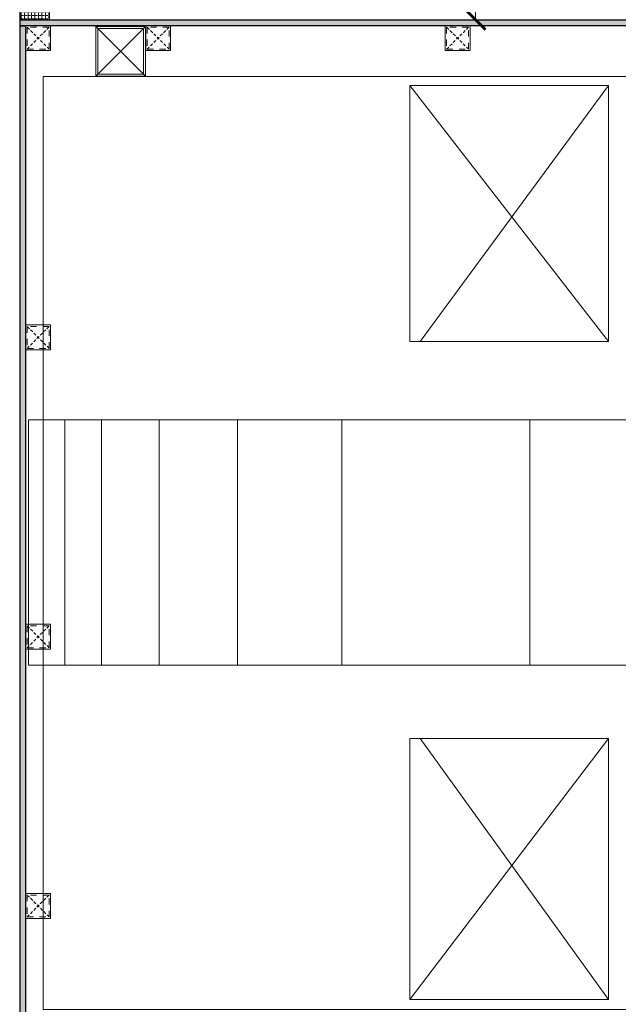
# Model space of a CAD drawing. Header units: millimetres. Extents: x -106827 to 92813, y -35754 to 7831.
# Tile 61 of 150: x -39558 to -38359, y -25542 to -23568. Entities that reach past the tile are written whole.
import ezdxf
from ezdxf.xclip import XClip

# ---------------------------------------------------------------- set-up
doc = ezdxf.new("R2010")
doc.units = ezdxf.units.MM
doc.header["$XCLIPFRAME"] = 2
doc.header["$PDMODE"] = 35
for name, pattern in [('General Arrangement Plan$0$( Hidden )', [0.375, 0.25, -0.125]), ('General Arrangement Plan$1$.5', [2, 0.5, -0.5, 0.5, -0.5]), ('General Arrangement Plan$1$CORES & SETBACK$0$HIDDEN', [0.375, 0.25, -0.125])]:
    doc.linetypes.add(name, pattern=pattern)
for name, color, linetype, lineweight in [('General Arrangement Plan$0$DIM', 7, 'Continuous', 13), ('General Arrangement Plan$1$glass partition', 132, 'Continuous', 0), ('General Arrangement Plan$1$Wall Hatch', 8, 'Continuous', 0)]:
    doc.layers.add(name, color=color, linetype=linetype, lineweight=lineweight)
doc.layers.add('General Arrangement Plan$1$12-ply', color=160, linetype='Continuous')
doc.layers.add('General Arrangement Plan$1$MH- (Structural Elements)Strc-4', color=7, linetype='Continuous', lineweight=0, true_color=0xb85b00)
doc.layers.add('General Arrangement Plan$1$MS', color=7, linetype='Continuous', lineweight=0, true_color=0x3c5977)
doc.styles.add('General Arrangement Plan$1$Standard', font='ARIALN.TTF')
doc.dimstyles.new('General Arrangement Plan$1$TFS-Dim', dxfattribs={"dimtxt": 120, "dimasz": 40, "dimexe": 25, "dimexo": 25, "dimgap": 4.5, "dimtad": 1, "dimdec": 0, "dimzin": 0, "dimdsep": 46, "dimtxsty": 'General Arrangement Plan$1$Standard', "dimblk": 'General Arrangement Plan$1$_ArchTick', "dimcen": 0.09, "dimdle": 2, "dimclrd": 256, "dimclre": 8, "dimadec": 0, "dimazin": 0, "dimtfac": 1, "dimtdec": 0, "dimtofl": 0, "dimtmove": 1, "dimatfit": 3, "dimfxl": 1, "dimtolj": 1, "dimtzin": 0, "dimlwd": -1, "dimlwe": -1, "dimarcsym": 0})

# ---------------------------------------------------------------- blocks, each defined once
blk = doc.blocks.new('General Arrangement Plan$1$VDVEV')
at = {"layer": 'General Arrangement Plan$1$MH- (Structural Elements)Strc-4', "lineweight": 9}
for points in [[(0, 1408.7), (0, 0), (490.4, 0), (490.4, 1408.7)], [(0, 1001.7), (490.4, 1001.7)]]:
    blk.add_lwpolyline(points, dxfattribs=at)
at = {"layer": 'General Arrangement Plan$1$MH- (Structural Elements)Strc-4', "lineweight": 0}
for points in [[(0, 626.1), (490.4, 626.1)], [(0, 417.4), (490.4, 417.4)], [(0, 260.9), (490.4, 260.9)], [(0, 146.1), (490.4, 146.1)], [(0, 73), (490.4, 73)]]:
    blk.add_lwpolyline(points, dxfattribs=at)
blk = doc.blocks.new('General Arrangement Plan$1$EAFERGV')
at = {"lineweight": 20}
for points in [[(479.8, 372.1), (-31.5, -24.5)], [(-31.5, 372.1), (479.8, -3.6)], [(1272.8, 372.1), (1794.5, -24.5)], [(1794.5, 372.1), (1272.8, -3.6)]]:
    blk.add_lwpolyline(points, dxfattribs=at)
for points in [[(-31.5, 372.1), (-31.5, -24.5), (479.8, -24.5), (479.8, 372.1)], [(1794.5, 372.1), (1794.5, -24.5), (1272.8, -24.5), (1272.8, 372.1)]]:
    blk.add_lwpolyline(points, close=True, dxfattribs=at)
blk = doc.blocks.new('General Arrangement Plan$1$EFVRFEVREV')
blk.add_blockref('General Arrangement Plan$1$EAFERGV', (-648, 786.2))
at = {"layer": 'General Arrangement Plan$1$MH- (Structural Elements)Strc-4'}
blk.add_blockref('General Arrangement Plan$1$VDVEV', (-11.7, 0), dxfattribs=at)
blk = doc.blocks.new('General Arrangement Plan$1$_ArchTick')
at = {"color": 0, "linetype": 'ByBlock', "const_width": 0.15}
blk.add_lwpolyline([(-0.5, -0.5), (0.5, 0.5)], dxfattribs=at)
blk = doc.blocks.new('*D268')
at = {"layer": 'Defpoints', "color": 0}
for p in [(913.6, 6465.8), (913.6, 5915.8), (961.8, 5915.8)]:
    blk.add_point(p, dxfattribs=at)
at = {"layer": 'General Arrangement Plan$0$DIM', "color": 8, "linetype": 'General Arrangement Plan$0$( Hidden )'}
for p, q in [((938.6, 6465.8), (986.8, 6465.8)), ((938.6, 5915.8), (986.8, 5915.8))]:
    blk.add_line(p, q, dxfattribs=at)
at = {"layer": 'General Arrangement Plan$0$DIM', "color": 8}
blk.add_line((961.8, 6467.8), (961.8, 5913.8), dxfattribs=at)
at = {"layer": 'General Arrangement Plan$0$DIM', "color": 8, "xscale": 40, "yscale": 40, "zscale": 40}
for p, rotation in [((961.8, 6465.8), 90), ((961.8, 5915.8), 270)]:
    blk.add_blockref('General Arrangement Plan$1$_ArchTick', p, dxfattribs=dict(at, rotation=rotation))
at = {"layer": 'General Arrangement Plan$0$DIM', "color": 0, "insert": (896, 6190.8), "char_height": 120, "attachment_point": 5, "rotation": 90, "style": 'General Arrangement Plan$1$Standard'}
blk.add_mtext('\\A1;550', dxfattribs=at)
blk = doc.blocks.new('General Arrangement Plan$1$A$C0642dd72')
at = {"layer": 'General Arrangement Plan$1$MS', "ltscale": 10}
for p, q in [((0, 4778.5), (100, 4878.5)), ((100, 4778.5), (0, 4878.5))]:
    blk.add_line(p, q, dxfattribs=at)
for points in [[(0, 4778.5), (100, 4778.5), (100, 4878.5), (0, 4878.5)], [(4, 4782.5), (96, 4782.5), (96, 4874.5), (4, 4874.5)]]:
    blk.add_lwpolyline(points, close=True, dxfattribs=at)
blk = doc.blocks.new('*U241')
at = {"layer": 'General Arrangement Plan$1$12-ply', "true_color": 0x939598}
h = blk.add_hatch(dxfattribs=at)
h.set_pattern_fill('ANSI35', color=252, scale=2.5, angle=180)
h.set_pattern_definition([(225, (0, 10641.787), (11.22532015, -11.22532015), []), (225, (-11.225, 10641.787), (11.22532015, -11.22532015), [19.84375, -3.96875, 0, -3.96875])])
h.paths.add_polyline_path([(2694431.8, -796398.7), (2694419.8, -796398.7), (2694419.8, -801175.5), (2694431.8, -801175.5)])
at = {"layer": 'General Arrangement Plan$1$12-ply'}
blk.add_lwpolyline([(2694419.8, -796398.7), (2694431.8, -796398.7), (2694431.8, -801175.5), (2694419.8, -801175.5)], close=True, dxfattribs=at)
blk = doc.blocks.new('*U243')
at = {"layer": 'General Arrangement Plan$1$12-ply', "true_color": 0x939598}
h = blk.add_hatch(dxfattribs=at)
h.set_pattern_fill('ANSI35', color=252, scale=2.5, angle=180)
h.set_pattern_definition([(225, (0, 4722.52), (11.22532015, -11.22532015), []), (225, (-11.225, 4722.52), (11.22532015, -11.22532015), [19.84375, -3.96875, 0, -3.96875])])
h.paths.add_polyline_path([(2694431.8, -800711.5), (2694419.8, -800711.5), (2694419.8, -802781.9), (2694431.8, -802781.9)])
at = {"layer": 'General Arrangement Plan$1$12-ply'}
blk.add_lwpolyline([(2694419.8, -800711.5), (2694431.8, -800711.5), (2694431.8, -802781.9), (2694419.8, -802781.9)], close=True, dxfattribs=at)
blk = doc.blocks.new('General Arrangement Plan$1$A$C25013FFA')
at = {"layer": 'General Arrangement Plan$1$MS', "linetype": 'General Arrangement Plan$1$CORES & SETBACK$0$HIDDEN', "ltscale": 25}
for p, q in [((-9, 60), (35, 16)), ((35, 60), (-9, 16))]:
    blk.add_line(p, q, dxfattribs=at)
at = {"layer": 'General Arrangement Plan$1$MS', "ltscale": 25}
blk.add_lwpolyline([(-12, 13), (38, 13), (38, 63), (-12, 63)], close=True, dxfattribs=at)
blk.add_lwpolyline([(-12, 13), (38, 13), (38, 63), (-12, 63)], close=True, dxfattribs=at)
at = {"layer": 'General Arrangement Plan$1$MS', "linetype": 'General Arrangement Plan$1$.5', "ltscale": 25}
blk.add_lwpolyline([(-9, 16), (35, 16), (35, 60), (-9, 60)], close=True, dxfattribs=at)
blk = doc.blocks.new('General Arrangement Plan')
at = {"layer": 'General Arrangement Plan$1$glass partition'}
h = blk.add_hatch(dxfattribs=at)
h.set_pattern_fill('ANGLE', color=1)
h.set_pattern_definition([(0, (-532654.8485, -111109.6044), (0, 6.985), [5.08, -1.905]), (90, (-532654.8485, -111109.6044), (-6.985, 4e-16), [5.08, -1.905])])
h.paths.add_polyline_path([(48.3, 5915.5), (108.3, 5915.5), (108.3, 6115.5), (48.3, 6115.5)])
at = {"layer": 'General Arrangement Plan$1$glass partition', "color": 1}
blk.add_lwpolyline([(48.3, 5915.5), (108.3, 5915.5), (108.3, 6115.5), (48.3, 6115.5)], close=True, dxfattribs=at)
at = {"layer": 'General Arrangement Plan$1$Wall Hatch'}
blk.add_lwpolyline([(95.6, 3931.8), (3081.9, 3931.8), (3081.9, 5801.6), (95.6, 5801.6)], close=True, dxfattribs=at)
at = {"xscale": 1.003446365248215, "yscale": 1.003446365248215, "zscale": 1.003446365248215, "rotation": 270}
blk.add_blockref('General Arrangement Plan$1$EFVRFEVREV', (65.7, 5102.1), dxfattribs=at)
at = {"layer": 'General Arrangement Plan$1$12-ply', "rotation": 90}
blk.add_blockref('*U241', (-796350.4, -2688516.1), dxfattribs=at)
at = {"layer": 'General Arrangement Plan$1$12-ply'}
blk.add_blockref('*U243', (-2694371.6, 806615.2), dxfattribs=at)
at = {"layer": 'General Arrangement Plan$1$MS', "ltscale": 10}
blk.add_blockref('General Arrangement Plan$1$A$C0642dd72', (200.7, 1023.9), dxfattribs=at)
at = {"layer": 'General Arrangement Plan$1$MS', "ltscale": 25}
for p in [(72.3, 5840.8), (312.8, 5840.8), (912.8, 5840.8), (72.3, 5240.8), (72.3, 4640.8), (72.3, 4101.2)]:
    blk.add_blockref('General Arrangement Plan$1$A$C25013FFA', p, dxfattribs=at)
at = {"layer": 'General Arrangement Plan$0$DIM', "color": 9, "true_color": 0xc7c8ca}
dim = blk.add_linear_dim(base=(961.8, 5915.8), p1=(913.6, 6465.8), p2=(913.6, 5915.8), angle=90, dimstyle='General Arrangement Plan$1$TFS-Dim', override={"dimclrd": 8}, dxfattribs=at)
dim.commit()
dim.dimension.update_dxf_attribs({"geometry": '*D268', "text_midpoint": (896, 6190.8)})

msp = doc.modelspace()

# ---------------------------------------------------------------- block references
at = {"color": 7}
ref = msp.add_blockref('General Arrangement Plan', (-39606.8, -29484.1), dxfattribs=at)
XClip(ref).set_block_clipping_path([(48.7190010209, -107.5186207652), (15251.6043912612, 15253.5715002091)])

doc.saveas('drawing.dxf')
